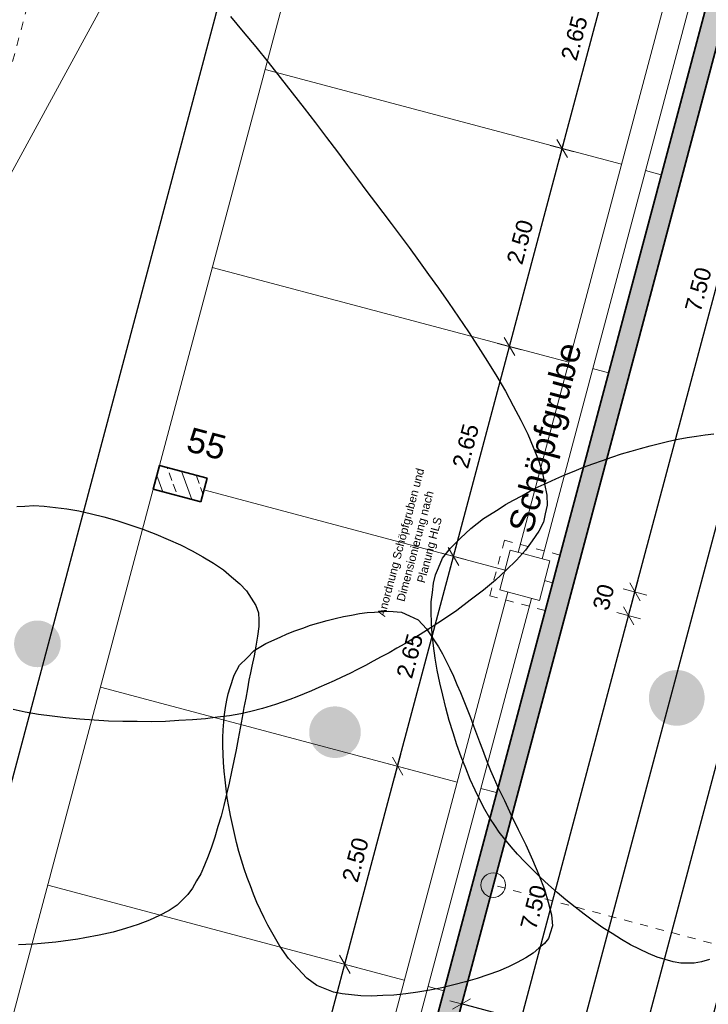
# Model space of a CAD drawing. Header units: metres. Extents: x 4462557 to 4462755, y 5328146 to 5328388.
# Tile 76 of 149: x 4462633.57 to 4462641.96, y 5328250.47 to 5328262.48. Entities that reach past the tile are written whole.
import ezdxf

# ---------------------------------------------------------------- set-up
doc = ezdxf.new("R2010")
doc.units = ezdxf.units.M
doc.header["$PDMODE"] = 65
doc.linetypes.add('AUSGEZOGEN', pattern=[0])
doc.linetypes.add('VERDECKT2_S2', pattern=[0.15, 0.1, -0.05])
doc.layers.add('B31_BEWLIN', color=3, linetype='AUSGEZOGEN')
for name, color, linetype, lineweight in [('Maßlinie_Allgemein', 7, 'AUSGEZOGEN', 13), ('Schraffur', 7, 'AUSGEZOGEN', 158), ('Standard', 7, 'AUSGEZOGEN', 13)]:
    doc.layers.add(name, color=color, linetype=linetype, lineweight=lineweight)
doc.styles.add('ARIAL', font='ARIAL.TTF')
doc.dimstyles.new('_DIMSTYLE_10', dxfattribs={"dimtxt": 0.2, "dimasz": 0.3, "dimexe": 0, "dimexo": 1e-06, "dimgap": 0.1, "dimtad": 2, "dimdec": 3, "dimrnd": 0.005, "dimzin": 4, "dimdsep": 46, "dimtxsty": 'ARIAL', "dimblk1": 'ALL_ML_STRICH', "dimblk2": 'ALL_ML_STRICH', "dimsah": 1, "dimcen": 0, "dimse1": 1, "dimse2": 1, "dimclrd": 7, "dimclre": 7, "dimclrt": 7, "dimadec": 0, "dimazin": 0, "dimtfac": 1, "dimtdec": 0, "dimtix": 1, "dimtmove": 2, "dimatfit": 3, "dimfxl": 0, "dimtzin": 0, "dimlwd": 0, "dimlwe": 13, "dimarcsym": 0})
doc.dimstyles.new('_DIMSTYLE_11', dxfattribs={"dimtxt": 0.2, "dimasz": 0.3, "dimexe": 0, "dimexo": 1e-06, "dimgap": 0.1, "dimtad": 2, "dimdec": 1, "dimlfac": 100, "dimrnd": 0.5, "dimzin": 4, "dimdsep": 46, "dimtxsty": 'ARIAL', "dimblk1": 'ALL_ML_STRICH', "dimblk2": 'ALL_ML_STRICH', "dimsah": 1, "dimcen": 0, "dimse1": 1, "dimse2": 1, "dimclrd": 7, "dimclre": 7, "dimclrt": 7, "dimadec": 0, "dimazin": 0, "dimtfac": 1, "dimtdec": 0, "dimtix": 1, "dimtmove": 2, "dimatfit": 3, "dimfxl": 0, "dimtvp": 1.2, "dimtzin": 0, "dimlwd": 0, "dimlwe": 13, "dimarcsym": 0})
doc.dimstyles.new('_DIMSTYLE_3', dxfattribs={"dimtxt": 0.2, "dimasz": 0.3, "dimexe": 0, "dimexo": 0, "dimgap": 0.1, "dimtad": 2, "dimrnd": 0.005, "dimzin": 4, "dimdsep": 46, "dimtxsty": 'ARIAL', "dimblk1": 'ALL_ML_STRICH', "dimblk2": 'ALL_ML_STRICH', "dimsah": 1, "dimcen": 0, "dimclrd": 7, "dimclre": 7, "dimclrt": 7, "dimadec": 0, "dimazin": 0, "dimtfac": 1, "dimtdec": 0, "dimtix": 1, "dimtmove": 2, "dimatfit": 3, "dimfxl": 0, "dimtzin": 0, "dimlwd": 0, "dimlwe": 13, "dimarcsym": 0})
doc.dimstyles.new('_DIMSTYLE_4', dxfattribs={"dimtxt": 0.2, "dimasz": 0.3, "dimexe": 0, "dimexo": 0, "dimgap": 0.1, "dimtad": 2, "dimdec": 3, "dimrnd": 0.005, "dimzin": 4, "dimdsep": 46, "dimtxsty": 'ARIAL', "dimblk1": 'ALL_ML_STRICH', "dimblk2": 'ALL_ML_STRICH', "dimsah": 1, "dimcen": 0, "dimclrd": 7, "dimclre": 7, "dimclrt": 7, "dimadec": 0, "dimazin": 0, "dimtfac": 1, "dimtdec": 0, "dimtix": 1, "dimtmove": 2, "dimatfit": 3, "dimfxl": 0, "dimtzin": 0, "dimlwd": 0, "dimlwe": 13, "dimarcsym": 0})
doc.dimstyles.new('_DIMSTYLE_7', dxfattribs={"dimtxt": 0.2, "dimasz": 0.3, "dimexe": 0, "dimexo": 1e-06, "dimgap": 0.1, "dimtad": 2, "dimrnd": 0.005, "dimzin": 4, "dimdsep": 46, "dimtxsty": 'ARIAL', "dimblk1": 'ALL_ML_STRICH', "dimblk2": 'ALL_ML_STRICH', "dimsah": 1, "dimcen": 0, "dimse1": 1, "dimse2": 1, "dimclrd": 7, "dimclre": 7, "dimclrt": 7, "dimadec": 0, "dimazin": 0, "dimtfac": 1, "dimtdec": 0, "dimtix": 1, "dimtmove": 2, "dimatfit": 3, "dimfxl": 0, "dimtzin": 0, "dimlwd": 0, "dimlwe": 13, "dimarcsym": 0})
pattern_1 = [(110, (0, 0), (-0.281907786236, -0.102606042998), []), (110, (-0.14095, -0.0513), (-0.281907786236, -0.102606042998), [0.1, -0.05])]

# ---------------------------------------------------------------- blocks, each defined once
blk = doc.blocks.new('ALL_ML_STRICH')
at = {"color": 0, "linetype": 'ByBlock', "lineweight": -2}
for p, q in [((0, -0.5), (0, 0.5)), ((-1, 0), (0.5, 0)), ((-0.3, -0.3), (0.3, 0.3))]:
    blk.add_line(p, q, dxfattribs=at)
blk = doc.blocks.new('*D36')
at = {"layer": 'DEFPOINTS', "color": 7, "linetype": 'AUSGEZOGEN', "lineweight": 13}
for p in [(4462639.34, 5328251.927), (4462644.126, 5328250.652), (4462643.74, 5328249.202)]:
    blk.add_point(p, dxfattribs=at)
at = {"layer": 'Maßlinie_Allgemein', "color": 7, "linetype": 'AUSGEZOGEN', "lineweight": -2}
for p, q in [((4462638.954, 5328250.477), (4462638.954, 5328250.477)), ((4462643.74, 5328249.202), (4462638.954, 5328250.477)), ((4462643.74, 5328249.202), (4462643.74, 5328249.202))]:
    blk.add_line(p, q, dxfattribs=at)
at = {"layer": 'Maßlinie_Allgemein', "color": 7, "linetype": 'AUSGEZOGEN', "lineweight": 13, "xscale": 0.2999999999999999, "yscale": 0.3, "zscale": 0.3}
for p, rotation in [((4462638.954, 5328250.477), 165.0861849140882), ((4462643.74, 5328249.202), 345.0861849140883)]:
    blk.add_blockref('ALL_ML_STRICH', p, dxfattribs=dict(at, rotation=rotation))
at = {"layer": 'Maßlinie_Allgemein', "color": 7, "linetype": 'AUSGEZOGEN', "lineweight": 13, "insert": (4462641.065, 5328249.815), "char_height": 0.2, "width": 0.01, "attachment_point": 1, "rotation": 165.0862, "line_spacing_factor": 0.60241, "style": 'ARIAL'}
blk.add_mtext('5.25', dxfattribs=at)
blk = doc.blocks.new('*D97')
at = {"layer": 'DEFPOINTS', "color": 7, "linetype": 'AUSGEZOGEN', "lineweight": 13}
for p in [(4462635.386, 5328300.221), (4462618.065, 5328247.814), (4462621.205, 5328246.978)]:
    blk.add_point(p, dxfattribs=at)
at = {"layer": 'Maßlinie_Allgemein', "color": 7, "linetype": 'AUSGEZOGEN', "lineweight": -2}
blk.add_line((4462618.065, 5328247.814), (4462632.246, 5328301.058), dxfattribs=at)
at = {"layer": 'Maßlinie_Allgemein', "color": 7, "linetype": 'AUSGEZOGEN', "lineweight": 13, "xscale": 0.3, "yscale": 0.3, "zscale": 0.3}
for p, rotation in [((4462632.246, 5328301.058), 75.08618508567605), ((4462618.065, 5328247.814), 255.0861850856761)]:
    blk.add_blockref('ALL_ML_STRICH', p, dxfattribs=dict(at, rotation=rotation))
at = {"layer": 'Maßlinie_Allgemein', "color": 7, "linetype": 'AUSGEZOGEN', "lineweight": 13, "insert": (4462624.96, 5328274.495), "char_height": 0.2, "width": 1, "attachment_point": 5, "rotation": 75.0862, "style": 'ARIAL'}
blk.add_mtext('\\A1;{\\A1;{55.10\\H0.132000;\\S^ ;}}', dxfattribs=at)
blk = doc.blocks.new('*D163')
at = {"layer": 'DEFPOINTS', "color": 7, "linetype": 'AUSGEZOGEN', "lineweight": 13}
for p in [(4462658.012, 5328322.033), (4462636.2, 5328240.138), (4462638.374, 5328239.559)]:
    blk.add_point(p, dxfattribs=at)
at = {"layer": 'Maßlinie_Allgemein', "color": 7, "linetype": 'AUSGEZOGEN', "lineweight": -2}
blk.add_line((4462638.374, 5328239.559), (4462660.186, 5328321.454), dxfattribs=at)
at = {"layer": 'Maßlinie_Allgemein', "color": 7, "linetype": 'AUSGEZOGEN', "lineweight": 13, "yscale": 0.3, "zscale": 0.3}
for p, xscale, rotation in [((4462660.186, 5328321.454), 0.3, 75.08618508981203), ((4462638.374, 5328239.559), 0.2999999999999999, 255.0861850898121)]:
    blk.add_blockref('ALL_ML_STRICH', p, dxfattribs=dict(at, xscale=xscale, rotation=rotation))
at = {"layer": 'Maßlinie_Allgemein', "color": 7, "linetype": 'AUSGEZOGEN', "lineweight": 13, "insert": (4462649.085, 5328280.565), "char_height": 0.2, "width": 1, "attachment_point": 5, "rotation": 75.0862, "style": 'ARIAL'}
blk.add_mtext('\\A1;{\\A1;{84.75\\H0.132000;\\S^ ;}}', dxfattribs=at)
blk = doc.blocks.new('*D165')
at = {"layer": 'DEFPOINTS', "color": 7, "linetype": 'AUSGEZOGEN', "lineweight": 13}
for p in [(4462658.012, 5328322.033), (4462627.546, 5328226.49), (4462635.132, 5328224.469)]:
    blk.add_point(p, dxfattribs=at)
at = {"layer": 'Maßlinie_Allgemein', "color": 7, "linetype": 'AUSGEZOGEN', "lineweight": -2}
blk.add_line((4462635.132, 5328224.469), (4462660.911, 5328321.261), dxfattribs=at)
at = {"layer": 'Maßlinie_Allgemein', "color": 7, "linetype": 'AUSGEZOGEN', "lineweight": 13, "yscale": 0.3, "zscale": 0.3}
for p, xscale, rotation in [((4462660.911, 5328321.261), 0.3, 75.08618508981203), ((4462635.132, 5328224.469), 0.2999999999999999, 255.0861850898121)]:
    blk.add_blockref('ALL_ML_STRICH', p, dxfattribs=dict(at, xscale=xscale, rotation=rotation))
at = {"layer": 'Maßlinie_Allgemein', "color": 7, "linetype": 'AUSGEZOGEN', "lineweight": 13, "insert": (4462647.83, 5328272.936), "char_height": 0.2, "width": 1.4, "attachment_point": 5, "rotation": 75.0862, "style": 'ARIAL'}
blk.add_mtext('\\A1;{\\A1;{100.16\\H0.132000;\\S5^ ;}}', dxfattribs=at)
blk = doc.blocks.new('*D166')
at = {"layer": 'DEFPOINTS', "color": 7, "linetype": 'AUSGEZOGEN', "lineweight": 13}
for p in [(4462658.012, 5328322.033), (4462626.645, 5328223.107), (4462634.955, 5328220.894)]:
    blk.add_point(p, dxfattribs=at)
at = {"layer": 'Maßlinie_Allgemein', "color": 7, "linetype": 'AUSGEZOGEN', "lineweight": -2}
blk.add_line((4462634.955, 5328220.894), (4462661.636, 5328321.068), dxfattribs=at)
at = {"layer": 'Maßlinie_Allgemein', "color": 7, "linetype": 'AUSGEZOGEN', "lineweight": 13, "xscale": 0.3, "yscale": 0.3, "zscale": 0.3}
for p, rotation in [((4462661.636, 5328321.068), 75.08618508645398), ((4462634.955, 5328220.894), 255.086185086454)]:
    blk.add_blockref('ALL_ML_STRICH', p, dxfattribs=dict(at, rotation=rotation))
at = {"layer": 'Maßlinie_Allgemein', "color": 7, "linetype": 'AUSGEZOGEN', "lineweight": 13, "insert": (4462648.104, 5328271.052), "char_height": 0.2, "width": 1.4, "attachment_point": 5, "rotation": 75.0862, "style": 'ARIAL'}
blk.add_mtext('\\A1;{\\A1;{103.66\\H0.132000;\\S5^ ;}}', dxfattribs=at)
blk = doc.blocks.new('*D196')
at = {"layer": 'DEFPOINTS', "color": 7, "linetype": 'AUSGEZOGEN', "lineweight": 13}
for p in [(4462635.773, 5328256.603), (4462633.843, 5328249.355), (4462639.061, 5328247.965)]:
    blk.add_point(p, dxfattribs=at)
at = {"layer": 'Maßlinie_Allgemein', "color": 7, "linetype": 'AUSGEZOGEN', "lineweight": -2}
blk.add_line((4462639.061, 5328247.965), (4462640.991, 5328255.213), dxfattribs=at)
at = {"layer": 'Maßlinie_Allgemein', "color": 7, "linetype": 'AUSGEZOGEN', "lineweight": 13, "xscale": 0.3, "yscale": 0.3, "zscale": 0.3}
for p, rotation in [((4462640.991, 5328255.213), 75.08618509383), ((4462639.061, 5328247.965), 255.08618509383)]:
    blk.add_blockref('ALL_ML_STRICH', p, dxfattribs=dict(at, rotation=rotation))
at = {"layer": 'Maßlinie_Allgemein', "color": 7, "linetype": 'AUSGEZOGEN', "lineweight": 13, "insert": (4462639.833, 5328251.656), "char_height": 0.2, "width": 0.8, "attachment_point": 5, "rotation": 75.0862, "style": 'ARIAL'}
blk.add_mtext('\\A1;{\\A1;{7.50\\H0.132000;\\S^ ;}}', dxfattribs=at)
blk = doc.blocks.new('*D197')
at = {"layer": 'DEFPOINTS', "color": 7, "linetype": 'AUSGEZOGEN', "lineweight": 13}
for p in [(4462635.85, 5328256.892), (4462635.773, 5328256.603), (4462640.991, 5328255.213)]:
    blk.add_point(p, dxfattribs=at)
at = {"layer": 'Maßlinie_Allgemein', "color": 7, "linetype": 'AUSGEZOGEN', "lineweight": -2}
blk.add_line((4462640.991, 5328255.213), (4462641.068, 5328255.503), dxfattribs=at)
at = {"layer": 'Maßlinie_Allgemein', "color": 7, "linetype": 'AUSGEZOGEN', "lineweight": 13, "xscale": 0.3, "yscale": 0.3, "zscale": 0.3}
for p, rotation in [((4462641.068, 5328255.503), 75.08618509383), ((4462640.991, 5328255.213), 255.08618509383)]:
    blk.add_blockref('ALL_ML_STRICH', p, dxfattribs=dict(at, rotation=rotation))
at = {"layer": 'Maßlinie_Allgemein', "color": 7, "linetype": 'AUSGEZOGEN', "lineweight": 13, "insert": (4462640.686, 5328255.44), "char_height": 0.2, "width": 0.8, "attachment_point": 5, "rotation": 75.0862, "style": 'ARIAL'}
blk.add_mtext('\\A1;{\\A1;{30\\H0.132000;\\S^ ;}}', dxfattribs=at)
blk = doc.blocks.new('*D198')
at = {"layer": 'DEFPOINTS', "color": 7, "linetype": 'AUSGEZOGEN', "lineweight": 13}
for p in [(4462637.781, 5328264.14), (4462635.85, 5328256.892), (4462641.068, 5328255.503)]:
    blk.add_point(p, dxfattribs=at)
at = {"layer": 'Maßlinie_Allgemein', "color": 7, "linetype": 'AUSGEZOGEN', "lineweight": -2}
blk.add_line((4462641.068, 5328255.503), (4462642.999, 5328262.75), dxfattribs=at)
at = {"layer": 'Maßlinie_Allgemein', "color": 7, "linetype": 'AUSGEZOGEN', "lineweight": 13, "xscale": 0.3, "yscale": 0.3, "zscale": 0.3}
for p, rotation in [((4462642.999, 5328262.75), 75.08618509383), ((4462641.068, 5328255.503), 255.08618509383)]:
    blk.add_blockref('ALL_ML_STRICH', p, dxfattribs=dict(at, rotation=rotation))
at = {"layer": 'Maßlinie_Allgemein', "color": 7, "linetype": 'AUSGEZOGEN', "lineweight": 13, "insert": (4462641.841, 5328259.193), "char_height": 0.2, "width": 0.8, "attachment_point": 5, "rotation": 75.0862, "style": 'ARIAL'}
blk.add_mtext('\\A1;{\\A1;{7.50\\H0.132000;\\S^ ;}}', dxfattribs=at)
blk = doc.blocks.new('*D225')
at = {"layer": 'DEFPOINTS', "color": 7, "linetype": 'AUSGEZOGEN', "lineweight": 13}
for p in [(4462657.706, 5328321.856), (4462636.666, 5328242.86), (4462638.357, 5328242.409)]:
    blk.add_point(p, dxfattribs=at)
at = {"layer": 'Maßlinie_Allgemein', "color": 7, "linetype": 'AUSGEZOGEN', "lineweight": -2}
blk.add_line((4462638.357, 5328242.409), (4462659.397, 5328321.405), dxfattribs=at)
at = {"layer": 'Maßlinie_Allgemein', "color": 7, "linetype": 'AUSGEZOGEN', "lineweight": 13, "yscale": 0.3, "zscale": 0.3}
for p, xscale, rotation in [((4462659.397, 5328321.405), 0.3, 75.08618508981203), ((4462638.357, 5328242.409), 0.2999999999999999, 255.0861850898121)]:
    blk.add_blockref('ALL_ML_STRICH', p, dxfattribs=dict(at, xscale=xscale, rotation=rotation))
at = {"layer": 'Maßlinie_Allgemein', "color": 7, "linetype": 'AUSGEZOGEN', "lineweight": 13, "insert": (4462648.682, 5328281.966), "char_height": 0.2, "width": 1, "attachment_point": 5, "rotation": 75.0862, "style": 'ARIAL'}
blk.add_mtext('\\A1;{\\A1;{81.75\\H0.132000;\\S^ ;}}', dxfattribs=at)
blk = doc.blocks.new('*D355')
at = {"layer": 'DEFPOINTS', "color": 7, "linetype": 'AUSGEZOGEN', "lineweight": 13}
for p in [(4462641.929, 5328282.045), (4462631.11, 5328244.34), (4462631.835, 5328244.147)]:
    blk.add_point(p, dxfattribs=at)
at = {"layer": 'Maßlinie_Allgemein', "color": 7, "linetype": 'AUSGEZOGEN', "lineweight": -2}
for p, q in [((4462631.11, 5328244.34), (4462641.204, 5328282.238)), ((4462641.204, 5328282.238), (4462641.204, 5328282.238)), ((4462631.11, 5328244.34), (4462631.11, 5328244.34))]:
    blk.add_line(p, q, dxfattribs=at)
at = {"layer": 'Maßlinie_Allgemein', "color": 7, "linetype": 'AUSGEZOGEN', "lineweight": 13, "xscale": 0.3, "yscale": 0.3, "zscale": 0.3}
for p, rotation in [((4462641.204, 5328282.238), 75.0861849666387), ((4462631.11, 5328244.34), 255.0861849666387)]:
    blk.add_blockref('ALL_ML_STRICH', p, dxfattribs=dict(at, rotation=rotation))
at = {"layer": 'Maßlinie_Allgemein', "color": 7, "linetype": 'AUSGEZOGEN', "lineweight": 13, "insert": (4462635.962, 5328263.349), "char_height": 0.2, "width": 1, "attachment_point": 5, "rotation": 75.0862, "style": 'ARIAL'}
blk.add_mtext('\\A1;{\\A1;{39.22\\H0.132000;\\S^ ;}}', dxfattribs=at)
blk = doc.blocks.new('*D360')
at = {"layer": 'DEFPOINTS', "color": 7, "linetype": 'AUSGEZOGEN', "lineweight": 13}
for p in [(4462638.738, 5328250.639), (4462636.848, 5328248.4), (4462638.056, 5328248.078)]:
    blk.add_point(p, dxfattribs=at)
at = {"layer": 'Maßlinie_Allgemein', "color": 7, "linetype": 'AUSGEZOGEN', "lineweight": -2}
for p, q in [((4462636.848, 5328248.4), (4462637.53, 5328250.96)), ((4462637.53, 5328250.96), (4462637.53, 5328250.96)), ((4462636.848, 5328248.4), (4462636.848, 5328248.4))]:
    blk.add_line(p, q, dxfattribs=at)
at = {"layer": 'Maßlinie_Allgemein', "color": 7, "linetype": 'AUSGEZOGEN', "lineweight": 13, "xscale": 0.3, "yscale": 0.3, "zscale": 0.3}
for p, rotation in [((4462637.53, 5328250.96), 75.08618496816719), ((4462636.848, 5328248.4), 255.0861849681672)]:
    blk.add_blockref('ALL_ML_STRICH', p, dxfattribs=dict(at, rotation=rotation))
at = {"layer": 'Maßlinie_Allgemein', "color": 7, "linetype": 'AUSGEZOGEN', "lineweight": 13, "insert": (4462636.996, 5328249.745), "char_height": 0.2, "width": 0.8, "attachment_point": 5, "rotation": 75.0862, "style": 'ARIAL'}
blk.add_mtext('\\A1;{\\A1;{2.65\\H0.132000;\\S^ ;}}', dxfattribs=at)
blk = doc.blocks.new('*D361')
at = {"layer": 'DEFPOINTS', "color": 7, "linetype": 'AUSGEZOGEN', "lineweight": 13}
for p in [(4462639.382, 5328253.054), (4462637.53, 5328250.96), (4462638.738, 5328250.639)]:
    blk.add_point(p, dxfattribs=at)
at = {"layer": 'Maßlinie_Allgemein', "color": 7, "linetype": 'AUSGEZOGEN', "lineweight": -2}
for p, q in [((4462637.53, 5328250.96), (4462638.174, 5328253.376)), ((4462638.174, 5328253.376), (4462638.174, 5328253.376)), ((4462637.53, 5328250.96), (4462637.53, 5328250.96))]:
    blk.add_line(p, q, dxfattribs=at)
at = {"layer": 'Maßlinie_Allgemein', "color": 7, "linetype": 'AUSGEZOGEN', "lineweight": 13, "xscale": 0.3, "yscale": 0.3, "zscale": 0.3}
for p, rotation in [((4462638.174, 5328253.376), 75.08618496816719), ((4462637.53, 5328250.96), 255.0861849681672)]:
    blk.add_blockref('ALL_ML_STRICH', p, dxfattribs=dict(at, rotation=rotation))
at = {"layer": 'Maßlinie_Allgemein', "color": 7, "linetype": 'AUSGEZOGEN', "lineweight": 13, "insert": (4462637.659, 5328252.235), "char_height": 0.2, "width": 0.8, "attachment_point": 5, "rotation": 75.0862, "style": 'ARIAL'}
blk.add_mtext('\\A1;{\\A1;{2.50\\H0.132000;\\S^ ;}}', dxfattribs=at)
blk = doc.blocks.new('*D362')
at = {"layer": 'DEFPOINTS', "color": 7, "linetype": 'AUSGEZOGEN', "lineweight": 13}
for p in [(4462635.812, 5328256.747), (4462638.174, 5328253.376), (4462639.382, 5328253.054)]:
    blk.add_point(p, dxfattribs=at)
at = {"layer": 'Maßlinie_Allgemein', "color": 7, "linetype": 'AUSGEZOGEN', "lineweight": -2}
for p, q in [((4462638.174, 5328253.376), (4462638.856, 5328255.937)), ((4462638.856, 5328255.937), (4462638.856, 5328255.937)), ((4462638.174, 5328253.376), (4462638.174, 5328253.376))]:
    blk.add_line(p, q, dxfattribs=at)
at = {"layer": 'Maßlinie_Allgemein', "color": 7, "linetype": 'AUSGEZOGEN', "lineweight": 13, "xscale": 0.3, "yscale": 0.3, "zscale": 0.3}
for p, rotation in [((4462638.856, 5328255.937), 75.08618496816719), ((4462638.174, 5328253.376), 255.0861849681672)]:
    blk.add_blockref('ALL_ML_STRICH', p, dxfattribs=dict(at, rotation=rotation))
at = {"layer": 'Maßlinie_Allgemein', "color": 7, "linetype": 'AUSGEZOGEN', "lineweight": 13, "insert": (4462638.322, 5328254.722), "char_height": 0.2, "width": 0.8, "attachment_point": 5, "rotation": 75.0862, "style": 'ARIAL'}
blk.add_mtext('\\A1;{\\A1;{2.65\\H0.132000;\\S^ ;}}', dxfattribs=at)
blk = doc.blocks.new('*D363')
at = {"layer": 'DEFPOINTS', "color": 7, "linetype": 'AUSGEZOGEN', "lineweight": 13}
for p in [(4462635.914, 5328259.463), (4462635.812, 5328256.747), (4462638.856, 5328255.937)]:
    blk.add_point(p, dxfattribs=at)
at = {"layer": 'Maßlinie_Allgemein', "color": 7, "linetype": 'AUSGEZOGEN', "lineweight": -2}
for p, q in [((4462638.856, 5328255.937), (4462639.538, 5328258.497)), ((4462639.538, 5328258.497), (4462639.538, 5328258.497)), ((4462638.856, 5328255.937), (4462638.856, 5328255.937))]:
    blk.add_line(p, q, dxfattribs=at)
at = {"layer": 'Maßlinie_Allgemein', "color": 7, "linetype": 'AUSGEZOGEN', "lineweight": 13, "xscale": 0.3, "yscale": 0.3, "zscale": 0.3}
for p, rotation in [((4462639.538, 5328258.497), 75.08618496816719), ((4462638.856, 5328255.937), 255.0861849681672)]:
    blk.add_blockref('ALL_ML_STRICH', p, dxfattribs=dict(at, rotation=rotation))
at = {"layer": 'Maßlinie_Allgemein', "color": 7, "linetype": 'AUSGEZOGEN', "lineweight": 13, "insert": (4462639.004, 5328257.283), "char_height": 0.2, "width": 0.8, "attachment_point": 5, "rotation": 75.0862, "style": 'ARIAL'}
blk.add_mtext('\\A1;{\\A1;{2.65\\H0.132000;\\S^ ;}}', dxfattribs=at)
blk = doc.blocks.new('*D364')
at = {"layer": 'DEFPOINTS', "color": 7, "linetype": 'AUSGEZOGEN', "lineweight": 13}
for p in [(4462636.557, 5328261.878), (4462635.914, 5328259.463), (4462639.538, 5328258.497)]:
    blk.add_point(p, dxfattribs=at)
at = {"layer": 'Maßlinie_Allgemein', "color": 7, "linetype": 'AUSGEZOGEN', "lineweight": -2}
for p, q in [((4462639.538, 5328258.497), (4462640.181, 5328260.913)), ((4462640.181, 5328260.913), (4462640.181, 5328260.913)), ((4462639.538, 5328258.497), (4462639.538, 5328258.497))]:
    blk.add_line(p, q, dxfattribs=at)
at = {"layer": 'Maßlinie_Allgemein', "color": 7, "linetype": 'AUSGEZOGEN', "lineweight": 13, "xscale": 0.3, "yscale": 0.3, "zscale": 0.3}
for p, rotation in [((4462640.181, 5328260.913), 75.08618496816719), ((4462639.538, 5328258.497), 255.0861849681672)]:
    blk.add_blockref('ALL_ML_STRICH', p, dxfattribs=dict(at, rotation=rotation))
at = {"layer": 'Maßlinie_Allgemein', "color": 7, "linetype": 'AUSGEZOGEN', "lineweight": 13, "insert": (4462639.667, 5328259.772), "char_height": 0.2, "width": 0.8, "attachment_point": 5, "rotation": 75.0862, "style": 'ARIAL'}
blk.add_mtext('\\A1;{\\A1;{2.50\\H0.132000;\\S^ ;}}', dxfattribs=at)
blk = doc.blocks.new('*D365')
at = {"layer": 'DEFPOINTS', "color": 7, "linetype": 'AUSGEZOGEN', "lineweight": 13}
for p in [(4462637.929, 5328264.256), (4462636.557, 5328261.878), (4462640.181, 5328260.913)]:
    blk.add_point(p, dxfattribs=at)
at = {"layer": 'Maßlinie_Allgemein', "color": 7, "linetype": 'AUSGEZOGEN', "lineweight": -2}
for p, q in [((4462640.181, 5328260.913), (4462640.863, 5328263.474)), ((4462640.863, 5328263.474), (4462640.863, 5328263.474)), ((4462640.181, 5328260.913), (4462640.181, 5328260.913))]:
    blk.add_line(p, q, dxfattribs=at)
at = {"layer": 'Maßlinie_Allgemein', "color": 7, "linetype": 'AUSGEZOGEN', "lineweight": 13, "xscale": 0.3, "yscale": 0.3, "zscale": 0.3}
for p, rotation in [((4462640.863, 5328263.474), 75.08618496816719), ((4462640.181, 5328260.913), 255.0861849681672)]:
    blk.add_blockref('ALL_ML_STRICH', p, dxfattribs=dict(at, rotation=rotation))
at = {"layer": 'Maßlinie_Allgemein', "color": 7, "linetype": 'AUSGEZOGEN', "lineweight": 13, "insert": (4462640.329, 5328262.259), "char_height": 0.2, "width": 0.8, "attachment_point": 5, "rotation": 75.0862, "style": 'ARIAL'}
blk.add_mtext('\\A1;{\\A1;{2.65\\H0.132000;\\S^ ;}}', dxfattribs=at)
blk = doc.blocks.new('Nadelbaum_Stamm$BY$_1')
at = {"lineweight": 13}
blk.add_hatch(color=7, dxfattribs=at).paths.add_polyline_path([(0, 0.5), (-0.051, 0.497), (-0.101, 0.49), (-0.15, 0.477), (-0.197, 0.459), (-0.243, 0.437), (-0.286, 0.41), (-0.326, 0.379), (-0.362, 0.344), (-0.395, 0.306), (-0.424, 0.264), (-0.449, 0.22), (-0.469, 0.174), (-0.484, 0.125), (-0.494, 0.076), (-0.499, 0.025), (-0.499, -0.025), (-0.494, -0.076), (-0.484, -0.125), (-0.469, -0.174), (-0.449, -0.22), (-0.424, -0.264), (-0.395, -0.306), (-0.362, -0.344), (-0.326, -0.379), (-0.286, -0.41), (-0.243, -0.437), (-0.197, -0.459), (-0.15, -0.477), (-0.101, -0.49), (-0.051, -0.497), (0, -0.5), (0.051, -0.497), (0.101, -0.49), (0.15, -0.477), (0.197, -0.459), (0.243, -0.437), (0.286, -0.41), (0.326, -0.379), (0.362, -0.344), (0.395, -0.306), (0.424, -0.264), (0.449, -0.22), (0.469, -0.174), (0.484, -0.125), (0.494, -0.076), (0.499, -0.025), (0.499, 0.025), (0.494, 0.076), (0.484, 0.125), (0.469, 0.174), (0.449, 0.22), (0.424, 0.264), (0.395, 0.306), (0.362, 0.344), (0.326, 0.379), (0.286, 0.41), (0.243, 0.437), (0.197, 0.459), (0.15, 0.477), (0.101, 0.49), (0.051, 0.497)])

msp = doc.modelspace()

# ---------------------------------------------------------------- hatches: boundary and pattern name
at = {"layer": 'Schraffur', "linetype": 'AUSGEZOGEN', "lineweight": 18}
h = msp.add_hatch(dxfattribs=at)
h.set_pattern_fill('SCHRAFFUR_7', scale=0.1, angle=65, style=0, pattern_type=2)
h.set_pattern_definition(pattern_1)
h.paths.add_polyline_path([(4462631.12698, 5328241.48918), (4462636.20013, 5328240.13801), (4462647.00177, 5328280.69421), (4462646.7602, 5328280.75855), (4462644.11705, 5328270.83451), (4462643.15074, 5328271.09187), (4462643.07353, 5328270.80198), (4462644.03984, 5328270.54461), (4462636.66631, 5328242.85971), (4462633.28421, 5328243.76049), (4462633.21987, 5328243.51892), (4462636.60197, 5328242.61814), (4462636.0229, 5328240.44393), (4462631.4329, 5328241.66642), (4462631.50735, 5328241.94592), (4462631.26577, 5328242.01026)], flags=0)
h = msp.add_hatch(dxfattribs=at)
h.set_pattern_fill('SCHRAFFUR_7', scale=0.1, angle=65, style=0, pattern_type=2)
h.set_pattern_definition(pattern_1)
h.paths.add_polyline_path([(4462635.19336, 5328256.75694), (4462635.77315, 5328256.60252), (4462635.85036, 5328256.89242), (4462635.27057, 5328257.04684)], flags=0)

# ---------------------------------------------------------------- linework, layer by layer
at = {"layer": 'B31_BEWLIN', "color": 250, "linetype": 'AUSGEZOGEN'}
for points in [[(4462636.13675, 5328262.52242), (4462636.29042, 5328262.33797), (4462636.44329, 5328262.15289), (4462636.59444, 5328261.96517), (4462636.74075, 5328261.77872), (4462636.88847, 5328261.59211), (4462637.03275, 5328261.40661), (4462637.17051, 5328261.22614), (4462637.30764, 5328261.04645), (4462637.43902, 5328260.87242), (4462637.56296, 5328260.70779), (4462637.68549, 5328260.54333), (4462637.79995, 5328260.38907), (4462637.90543, 5328260.24929), (4462637.99274, 5328260.13101), (4462638.09387, 5328259.9968), (4462638.20353, 5328259.85021), (4462638.31319, 5328259.70362), (4462638.42997, 5328259.54481), (4462638.54999, 5328259.37708), (4462638.67079, 5328259.20997), (4462638.7942, 5328259.03473), (4462638.91509, 5328258.85622), (4462639.0374, 5328258.67755), (4462639.1578, 5328258.49483), (4462639.27118, 5328258.31292), (4462639.38394, 5328258.1318), (4462639.48968, 5328257.9515), (4462639.5831, 5328257.77547), (4462639.67731, 5328257.60007), (4462639.75998, 5328257.42957), (4462639.826, 5328257.26883), (4462639.89139, 5328257.10889), (4462639.93934, 5328256.95808), (4462639.96612, 5328256.82114), (4462639.99228, 5328256.68497), (4462639.99648, 5328256.56204), (4462639.9742, 5328256.45797), (4462639.9509, 5328256.35378), (4462639.89598, 5328256.24271), (4462639.81557, 5328256.12677), (4462639.73376, 5328256.011), (4462639.62507, 5328255.89053), (4462639.497, 5328255.76875), (4462639.36893, 5328255.64696), (4462639.22071, 5328255.52326), (4462639.05843, 5328255.40118), (4462638.89678, 5328255.27833), (4462638.72187, 5328255.15773), (4462638.53964, 5328255.04153), (4462638.44813, 5328254.98313), (4462638.35538, 5328254.92629), (4462638.26139, 5328254.87102), (4462638.16599, 5328254.81592), (4462638.06998, 5328254.76159), (4462637.9735, 5328254.70946), (4462637.87703, 5328254.65733), (4462637.78072, 5328254.6066), (4462637.68474, 5328254.55868), (4462637.58937, 5328254.50998), (4462637.49496, 5328254.4633), (4462637.40165, 5328254.42005), (4462637.30695, 5328254.37697), (4462637.21318, 5328254.33591), (4462637.12194, 5328254.29812), (4462637.0321, 5328254.26016), (4462636.94399, 5328254.22485), (4462636.85839, 5328254.19281), (4462636.6858, 5328254.12889), (4462636.52484, 5328254.07927), (4462636.38177, 5328254.04515), (4462636.26058, 5328254.01676), (4462636.12474, 5328253.99341), (4462635.978, 5328253.97418), (4462635.83063, 5328253.95573), (4462635.67235, 5328253.9414), (4462635.50691, 5328253.93288), (4462635.3421, 5328253.92358), (4462635.17013, 5328253.92009), (4462634.99584, 5328253.92115), (4462634.82296, 5328253.92204), (4462634.64714, 5328253.92826), (4462634.47338, 5328253.93993), (4462634.29883, 5328253.95098), (4462634.12556, 5328253.96687), (4462633.95934, 5328253.98834), (4462633.79312, 5328254.00982), (4462633.63318, 5328254.03626), (4462633.48372, 5328254.06717)], [(4462641.97632, 5328251.0168), (4462641.87919, 5328250.98966), (4462641.78916, 5328250.97451), (4462641.7109, 5328250.97501), (4462641.62751, 5328250.97409), (4462641.53607, 5328250.98971), (4462641.43768, 5328251.01896), (4462641.33928, 5328251.0482), (4462641.23393, 5328251.09107), (4462641.1241, 5328251.14442), (4462641.01506, 5328251.1984), (4462640.90216, 5328251.26208), (4462640.78883, 5328251.33435), (4462640.67613, 5328251.40583), (4462640.56222, 5328251.48529), (4462640.45037, 5328251.5702), (4462640.33711, 5328251.65528), (4462640.22653, 5328251.74502), (4462640.11988, 5328251.83787), (4462640.01384, 5328251.92994), (4462639.91234, 5328252.02433), (4462639.81787, 5328252.11789), (4462639.7234, 5328252.21146), (4462639.63674, 5328252.30483), (4462639.55896, 5328252.39504), (4462639.48118, 5328252.48524), (4462639.41291, 5328252.57149), (4462639.35922, 5328252.65215), (4462639.29743, 5328252.74154), (4462639.23645, 5328252.84758), (4462639.17755, 5328252.96549), (4462639.11804, 5328253.08417), (4462639.05983, 5328253.2141), (4462639.00401, 5328253.35229), (4462638.94959, 5328253.49032), (4462638.89756, 5328253.63661), (4462638.84945, 5328253.78601), (4462638.80274, 5328253.93524), (4462638.76012, 5328254.08898), (4462638.7239, 5328254.24269), (4462638.68689, 5328254.39578), (4462638.65551, 5328254.54821), (4462638.63222, 5328254.69686), (4462638.60956, 5328254.84471), (4462638.59421, 5328254.98816), (4462638.58788, 5328255.12344), (4462638.58155, 5328255.25873), (4462638.58408, 5328255.38443), (4462638.59731, 5328255.49822), (4462638.61055, 5328255.612), (4462638.63434, 5328255.71246), (4462638.67107, 5328255.79619), (4462638.72285, 5328255.91643), (4462638.81672, 5328256.03792), (4462638.94181, 5328256.15862), (4462639.06612, 5328256.27871), (4462639.22229, 5328256.39722), (4462639.40138, 5328256.51093), (4462639.49132, 5328256.56809), (4462639.58672, 5328256.6232), (4462639.68695, 5328256.67703), (4462639.78577, 5328256.73103), (4462639.88943, 5328256.78375), (4462639.99636, 5328256.83395), (4462640.10329, 5328256.88416), (4462640.21427, 5328256.93247), (4462640.32711, 5328256.97843), (4462640.43995, 5328257.02438), (4462640.55605, 5328257.06783), (4462640.67183, 5328257.10846), (4462640.78761, 5328257.14909), (4462640.90447, 5328257.18675), (4462641.02162, 5328257.22082), (4462641.13737, 5328257.25505), (4462641.25279, 5328257.28647), (4462641.3671, 5328257.31446), (4462641.48141, 5328257.34245), (4462641.59444, 5328257.3656), (4462641.70496, 5328257.38549), (4462641.81688, 5328257.40522), (4462641.92551, 5328257.42105), (4462642.03005, 5328257.43238)], [(4462633.52952, 5328256.54525), (4462633.62873, 5328256.55077), (4462633.73729, 5328256.55667), (4462633.86329, 5328256.55055), (4462634.00096, 5328256.53454), (4462634.13784, 5328256.5179), (4462634.28559, 5328256.49074), (4462634.43877, 5328256.45512), (4462634.59196, 5328256.41951), (4462634.7504, 5328256.37402), (4462634.90802, 5328256.32151), (4462635.06642, 5328256.26963), (4462635.22385, 5328256.20931), (4462635.37422, 5328256.14341), (4462635.52459, 5328256.07751), (4462635.6679, 5328256.00602), (4462635.79854, 5328255.9296), (4462635.9298, 5328255.8524), (4462636.04854, 5328255.77167), (4462636.14837, 5328255.68744), (4462636.2482, 5328255.60322), (4462636.3299, 5328255.51612), (4462636.38785, 5328255.4268), (4462636.44518, 5328255.33826), (4462636.47735, 5328255.24767), (4462636.4795, 5328255.15684), (4462636.48165, 5328255.08273), (4462636.46495, 5328254.96365), (4462636.4445, 5328254.84288), (4462636.42263, 5328254.72226), (4462636.39623, 5328254.59933), (4462636.37984, 5328254.51628), (4462636.37984, 5328254.51628), (4462636.36097, 5328254.42476), (4462636.34169, 5328254.32022), (4462636.32126, 5328254.20585), (4462636.30022, 5328254.09226), (4462636.27741, 5328253.96962), (4462636.25316, 5328253.84075), (4462636.22891, 5328253.71187), (4462636.20339, 5328253.57816), (4462636.17552, 5328253.44259), (4462636.14905, 5328253.30685), (4462636.12023, 5328253.16925), (4462636.08814, 5328253.03417), (4462636.05605, 5328252.89909), (4462636.02069, 5328252.76652), (4462635.98318, 5328252.6399), (4462635.94629, 5328252.51249), (4462635.90584, 5328252.3912), (4462635.86294, 5328252.27944), (4462635.82004, 5328252.16768), (4462635.77329, 5328252.06563), (4462635.72238, 5328251.97687), (4462635.67148, 5328251.88811), (4462635.61643, 5328251.81265), (4462635.55798, 5328251.75486), (4462635.48597, 5328251.68261), (4462635.38708, 5328251.61581), (4462635.26839, 5328251.55629), (4462635.1483, 5328251.49694), (4462635.00903, 5328251.44409), (4462634.85558, 5328251.39787), (4462634.70292, 5328251.35228), (4462634.53546, 5328251.3141), (4462634.36101, 5328251.28314), (4462634.27457, 5328251.26828), (4462634.1861, 5328251.25437), (4462634.09717, 5328251.24265), (4462634.00685, 5328251.23109), (4462633.91606, 5328251.22172), (4462633.82482, 5328251.21453), (4462633.73357, 5328251.20735), (4462633.64187, 5328251.20236), (4462633.55033, 5328251.19877)]]:
    msp.add_lwpolyline(points, dxfattribs=at)
msp.add_lwpolyline([(4462638.3193, 5328255.21216), (4462638.42612, 5328255.16413), (4462638.52784, 5328255.05334), (4462638.62313, 5328254.90558), (4462638.67147, 5328254.83161), (4462638.71946, 5328254.74844), (4462638.76601, 5328254.65902), (4462638.81115, 5328254.56977), (4462638.85485, 5328254.47427), (4462638.89745, 5328254.37535), (4462638.94004, 5328254.27643), (4462638.98169, 5328254.17548), (4462639.02115, 5328254.07407), (4462639.0606, 5328253.97267), (4462639.09866, 5328253.87143), (4462639.13501, 5328253.77394), (4462639.17198, 5328253.67567), (4462639.20726, 5328253.58116), (4462639.24117, 5328253.49321), (4462639.27585, 5328253.40589), (4462639.30839, 5328253.32451), (4462639.3402, 5328253.25233), (4462639.39635, 5328253.11993), (4462639.47563, 5328252.95695), (4462639.55984, 5328252.78128), (4462639.64545, 5328252.60545), (4462639.73678, 5328252.41757), (4462639.8172, 5328252.23381), (4462639.897, 5328252.05082), (4462639.96667, 5328251.87258), (4462640.00773, 5328251.7176), (4462640.04878, 5328251.56262), (4462640.06262, 5328251.43073), (4462640.03386, 5328251.33969), (4462640.01263, 5328251.27638), (4462639.96562, 5328251.21493), (4462639.89675, 5328251.15531), (4462639.82788, 5328251.0957), (4462639.73716, 5328251.03791), (4462639.63114, 5328250.98333), (4462639.52513, 5328250.92875), (4462639.40321, 5328250.87815), (4462639.27256, 5328250.83213), (4462639.14192, 5328250.78611), (4462639.00255, 5328250.74466), (4462638.85884, 5328250.7087), (4462638.71451, 5328250.67352), (4462638.56583, 5328250.64384), (4462638.41938, 5328250.62101), (4462638.27371, 5328250.5988), (4462638.12964, 5328250.58424), (4462637.99295, 5328250.57808), (4462637.85627, 5328250.57191), (4462637.72697, 5328250.57414), (4462637.61161, 5328250.58613), (4462637.49626, 5328250.59813), (4462637.39346, 5328250.62006), (4462637.31014, 5328250.65304), (4462637.18664, 5328250.70249), (4462637.06809, 5328250.79103), (4462636.95594, 5328250.91015), (4462636.84318, 5328251.03005), (4462636.73744, 5328251.17974), (4462636.64055, 5328251.35047), (4462636.59211, 5328251.43584), (4462636.54573, 5328251.52666), (4462636.50264, 5328251.62137), (4462636.45815, 5328251.71624), (4462636.41634, 5328251.81579), (4462636.37767, 5328251.91781), (4462636.339, 5328252.01984), (4462636.30346, 5328252.12435), (4462636.27106, 5328252.23134), (4462636.23866, 5328252.33833), (4462636.21001, 5328252.44702), (4462636.18496, 5328252.556), (4462636.15851, 5328252.66515), (4462636.13565, 5328252.77459), (4462636.117, 5328252.88354), (4462636.09695, 5328252.99266), (4462636.08111, 5328253.10128), (4462636.0687, 5328253.20879), (4462636.05692, 5328253.31552), (4462636.04856, 5328253.42114), (4462636.04487, 5328253.52408), (4462636.04181, 5328253.62624), (4462636.04263, 5328253.72509), (4462636.04813, 5328253.82127), (4462636.05284, 5328253.91682), (4462636.06205, 5328254.00829), (4462636.07562, 5328254.09428), (4462636.08996, 5328254.18088), (4462636.10865, 5328254.26199), (4462636.13293, 5328254.33605), (4462636.18024, 5328254.48574), (4462636.24742, 5328254.61033), (4462636.33736, 5328254.69998), (4462636.42544, 5328254.78823), (4462636.56863, 5328254.8748), (4462636.74005, 5328254.95309), (4462636.82646, 5328254.99216), (4462636.91973, 5328255.029), (4462637.01689, 5328255.06255), (4462637.11264, 5328255.09626), (4462637.21307, 5328255.12729), (4462637.313, 5328255.1541), (4462637.41294, 5328255.18092), (4462637.51379, 5328255.20335), (4462637.61196, 5328255.22112), (4462637.70872, 5328255.23905), (4462637.80264, 5328255.2509), (4462637.89092, 5328255.25701), (4462638.06824, 5328255.26983), (4462638.21982, 5328255.25718), (4462638.3193, 5328255.21216)], close=True, dxfattribs=at)
at = {"layer": 'Standard', "color": 7, "linetype": 'VERDECKT2_S2', "lineweight": 13}
msp.add_line((4462649.97545, 5328323.91481), (4462628.22804, 5328242.26128), dxfattribs=at)
at = {"layer": 'Standard', "color": 7, "linetype": 'AUSGEZOGEN', "lineweight": 35}
for p, q in [((4462647.00177, 5328280.69421), (4462636.20013, 5328240.13801)), ((4462644.03984, 5328270.54461), (4462636.66631, 5328242.85971)), ((4462635.19336, 5328256.75694), (4462635.27057, 5328257.04684)), ((4462635.27057, 5328257.04684), (4462635.85036, 5328256.89242)), ((4462635.85036, 5328256.89242), (4462635.77315, 5328256.60252)), ((4462635.77315, 5328256.60252), (4462635.19336, 5328256.75694))]:
    msp.add_line(p, q, dxfattribs=at)
at = {"layer": 'Standard', "color": 7, "linetype": 'AUSGEZOGEN', "lineweight": 18}
for p, q in [((4462643.53104, 5328270.57664), (4462639.64481, 5328255.9853)), ((4462643.82084, 5328270.49945), (4462639.93462, 5328255.90811)), ((4462639.4195, 5328255.52788), (4462639.54818, 5328256.01103)), ((4462639.54818, 5328256.01103), (4462640.03125, 5328255.88237)), ((4462639.90257, 5328255.39922), (4462640.03125, 5328255.88237)), ((4462639.51613, 5328255.50214), (4462636.20898, 5328243.085)), ((4462639.90257, 5328255.39922), (4462639.4195, 5328255.52788)), ((4462639.80593, 5328255.42495), (4462636.49878, 5328243.00782))]:
    msp.add_line(p, q, dxfattribs=at)
at = {"layer": 'Standard', "color": 253, "linetype": 'AUSGEZOGEN', "lineweight": 18}
msp.add_line((4462626.74461, 5328248.3481), (4462638.23636, 5328269.34792), dxfattribs=at)
at = {"layer": 'Standard', "color": 7, "linetype": 'AUSGEZOGEN', "lineweight": 13}
for p, q in [((4462637.20082, 5328264.29419), (4462635.27057, 5328257.04684)), ((4462640.90591, 5328260.72024), (4462636.5574, 5328261.87841)), ((4462641.38897, 5328260.59158), (4462641.19571, 5328260.64305)), ((4462640.26249, 5328258.30445), (4462635.91399, 5328259.46262)), ((4462640.74556, 5328258.17579), (4462640.55229, 5328258.22727)), ((4462635.19336, 5328256.75694), (4462633.26312, 5328249.50959)), ((4462639.48384, 5328255.76946), (4462635.81176, 5328256.74747)), ((4462640.06354, 5328255.61506), (4462639.96691, 5328255.6408)), ((4462638.89845, 5328253.18299), (4462634.54995, 5328254.34116)), ((4462639.38152, 5328253.05433), (4462639.18826, 5328253.1058)), ((4462638.25504, 5328250.7672), (4462633.90653, 5328251.92537)), ((4462638.7381, 5328250.63854), (4462638.54484, 5328250.69002))]:
    msp.add_line(p, q, dxfattribs=at)
at = {"layer": 'Standard', "color": 7, "linetype": 'VERDECKT2_S2', "lineweight": 18}
for p, q in [((4462639.47729, 5328256.1334), (4462639.29713, 5328255.45698)), ((4462640.15362, 5328255.95327), (4462639.47729, 5328256.1334)), ((4462639.29713, 5328255.45698), (4462639.97346, 5328255.27685)), ((4462644.12608, 5328250.65196), (4462639.3399, 5328251.9267))]:
    msp.add_line(p, q, dxfattribs=at)
at = {"layer": 'Standard', "color": 7, "linetype": 'AUSGEZOGEN', "lineweight": 18}
msp.add_circle((4462639.3399, 5328251.9267), 0.15, dxfattribs=at)

# ---------------------------------------------------------------- block references
at = {"layer": 'B31_BEWLIN', "color": 3, "linetype": 'AUSGEZOGEN', "rotation": 308.3640628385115}
for p, xscale, yscale, zscale in [((4462633.78147, 5328254.86977), 0.5699999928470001, 0.5699999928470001, 0.569999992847), ((4462641.57811, 5328254.21045), 0.6800000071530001, 0.6800000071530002, 0.6800000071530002), ((4462637.4098, 5328253.79201), 0.6299999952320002, 0.6299999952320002, 0.6299999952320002)]:
    msp.add_blockref('Nadelbaum_Stamm$BY$_1', p, dxfattribs=dict(at, xscale=xscale, yscale=yscale, zscale=zscale))

# ---------------------------------------------------------------- texts
at = {"layer": 'Standard', "color": 7, "linetype": 'AUSGEZOGEN', "lineweight": 18, "char_height": 0.3, "style": 'ARIAL'}
for s, insert, width, attachment_point, rotation in [('\\W1.00;Schöpfgrube', (4462639.70915, 5328256.22688), 2.5407126, 4, 75.086185), ('\\W1.00;55', (4462636.03066, 5328257.10311), 0.6199681, 9, 345.086185)]:
    msp.add_mtext(s, dxfattribs=dict(at, insert=insert, width=width, attachment_point=attachment_point, rotation=rotation))
at = {"layer": 'Standard', "color": 7, "linetype": 'AUSGEZOGEN', "lineweight": 18, "insert": (4462638.16321, 5328256.12119), "char_height": 0.1, "width": 1.9253032, "attachment_point": 2, "rotation": 75.086185, "line_spacing_factor": 1.084337, "style": 'ARIAL'}
msp.add_mtext('{\\fArial|i0|b0;\\H0.100000;\\W1.000000;\\C7;Anordnung Schöpfgruben und}\\P{\\fArial|i0|b0;\\H0.100000;\\W1.000000;\\C7;Dimensionierung nach}\\P{\\fArial|i0|b0;\\H0.100000;\\W1.000000;\\C7;Planung HLS}\\P', dxfattribs=at)

# ---------------------------------------------------------------- dimensions: what is measured, and where the dimension line sits
at = {"layer": 'Maßlinie_Allgemein', "color": 7, "linetype": 'AUSGEZOGEN', "lineweight": 13}
for base, p1, p2, dimstyle, picture, middle in [((4462661.63556, 5328321.068), (4462626.6452, 5328223.1075), (4462658.01188, 5328322.03312), '_DIMSTYLE_10', '*D166', (4462648.10384, 5328271.05226)), ((4462660.91083, 5328321.26103), (4462627.54598, 5328226.4896), (4462658.01188, 5328322.03312), '_DIMSTYLE_10', '*D165', (4462647.82963, 5328272.9363)), ((4462660.18609, 5328321.45405), (4462636.20013, 5328240.13801), (4462658.01188, 5328322.03312), '_DIMSTYLE_7', '*D163', (4462649.0852, 5328280.56465)), ((4462659.39701, 5328321.4055), (4462636.66631, 5328242.85971), (4462657.70596, 5328321.85589), '_DIMSTYLE_7', '*D225', (4462648.68217, 5328281.96556)), ((4462632.24562, 5328301.05791), (4462621.20528, 5328246.97757), (4462635.38614, 5328300.22147), '_DIMSTYLE_7', '*D97', (4462624.96046, 5328274.49516)), ((4462641.20389, 5328282.2384), (4462631.11, 5328244.33957), (4462641.20389, 5328282.2384), '_DIMSTYLE_3', '*D355', (4462635.96226, 5328263.34889)), ((4462640.8631, 5328263.47402), (4462640.18108, 5328260.91328), (4462640.8631, 5328263.47402), '_DIMSTYLE_3', '*D365', (4462640.32906, 5328262.25924)), ((4462642.9987, 5328262.75), (4462635.85036, 5328256.89242), (4462637.78061, 5328264.13977), '_DIMSTYLE_7', '*D198', (4462641.84083, 5328259.19296)), ((4462640.18108, 5328260.91328), (4462639.53767, 5328258.4975), (4462640.18108, 5328260.91328), '_DIMSTYLE_3', '*D364', (4462639.66662, 5328259.77203)), ((4462639.53767, 5328258.4975), (4462638.85565, 5328255.93677), (4462639.53767, 5328258.4975), '_DIMSTYLE_3', '*D363', (4462639.00362, 5328257.28272)), ((4462641.06846, 5328255.50264), (4462635.77315, 5328256.60252), (4462635.85036, 5328256.89242), '_DIMSTYLE_11', '*D197', (4462640.68597, 5328255.44027)), ((4462638.85565, 5328255.93677), (4462638.17363, 5328253.37603), (4462638.85565, 5328255.93677), '_DIMSTYLE_3', '*D362', (4462638.3216, 5328254.72199)), ((4462640.99125, 5328255.21275), (4462633.84291, 5328249.35517), (4462635.77315, 5328256.60252), '_DIMSTYLE_7', '*D196', (4462639.83337, 5328251.65571)), ((4462638.17363, 5328253.37603), (4462637.53021, 5328250.96025), (4462638.17363, 5328253.37603), '_DIMSTYLE_3', '*D361', (4462637.65917, 5328252.23478)), ((4462637.53021, 5328250.96025), (4462636.84819, 5328248.39952), (4462637.53021, 5328250.96025), '_DIMSTYLE_3', '*D360', (4462636.99617, 5328249.74547))]:
    dim = msp.add_linear_dim(base=base, p1=p1, p2=p2, angle=75.086185, dimstyle=dimstyle, override={"dimpost": '<>', "dimclrd": 7, "dimclre": 7, "dimclrt": 7, "dimlwd": 0, "dimlwe": 13}, dxfattribs=at)
    dim.commit()
    dim.dimension.update_dxf_attribs({"geometry": picture, "text_midpoint": middle, "dimtype": 160})
dim = msp.add_linear_dim(base=(4462638.95386, 5328250.47723), p1=(4462643.74003, 5328249.20249), p2=(4462638.95386, 5328250.47723), angle=165.086185, text='5.25', dimstyle='_DIMSTYLE_4', override={"dimpost": '<>', "dimclrd": 7, "dimclre": 7, "dimclrt": 7, "dimlwd": 0, "dimlwe": 13}, dxfattribs=at)
dim.commit()
dim.dimension.update_dxf_attribs({"geometry": '*D36', "text_midpoint": (4462641.37268, 5328249.93649), "dimtype": 160})

doc.saveas('drawing.dxf')
